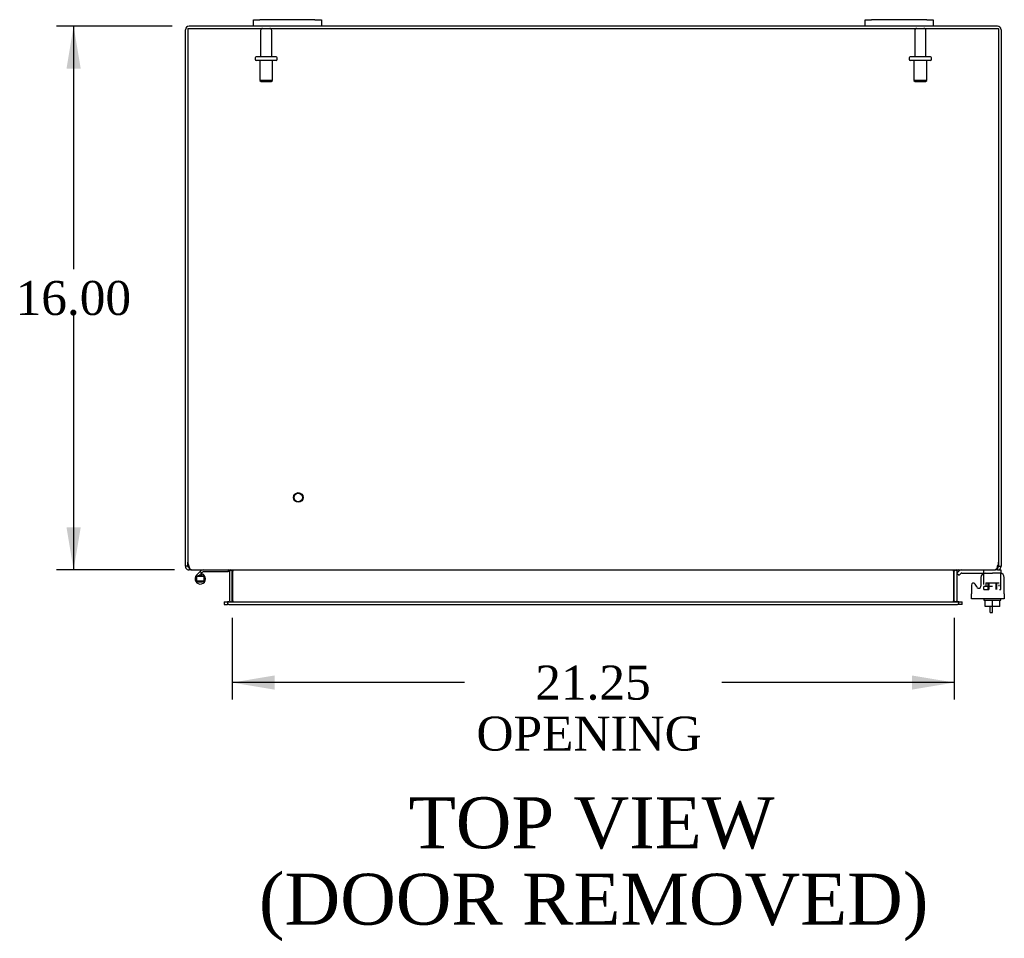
# Model space of a CAD drawing. Header units: inches. Extents: x 6 to 237, y 0 to 158.
# Tile 4 of 8: x 74 to 103, y 111 to 138. Entities that reach past the tile are written whole.
import ezdxf
from ezdxf.enums import TextEntityAlignment as Align

# ---------------------------------------------------------------- set-up
doc = ezdxf.new("R2010")
doc.units = ezdxf.units.IN
doc.header["$MEASUREMENT"] = 0
for name, color, linetype in [('COM40153-1', 7, 'CONTINUOUS'), ('COM42667', 7, 'CONTINUOUS'), ('COM42780', 7, 'CONTINUOUS'), ('COM48464', 7, 'CONTINUOUS'), ('COM48510', 7, 'CONTINUOUS'), ('DEFAULT', 7, 'CONTINUOUS'), ('FET07710', 7, 'CONTINUOUS'), ('HNG10620-26B', 7, 'CONTINUOUS'), ('HNG10620-26P', 7, 'CONTINUOUS'), ('SCC19011', 7, 'CONTINUOUS'), ('STD21878', 7, 'CONTINUOUS'), ('STD26094', 7, 'CONTINUOUS'), ('WAF25035', 7, 'CONTINUOUS')]:
    doc.layers.add(name, color=color, linetype=linetype)
doc.styles.add('SEACAD_TIMES_NEW_ROMAN', font='times.ttf')

# ---------------------------------------------------------------- blocks, each defined once
blk = doc.blocks.new('GDIMGGROUP4')
at = {"layer": 'DEFAULT', "linetype": 'Continuous'}
for points in [[(74.952, 136.484), (75.369, 136.484), (75.16, 137.734)], [(74.952, 122.984), (75.16, 121.734), (75.369, 122.984)]]:
    blk.add_hatch(color=136, dxfattribs=at).paths.add_polyline_path(points)
at = {"layer": 'DEFAULT', "color": 136, "linetype": 'Continuous'}
for p, q in [((78.058, 137.734), (74.66, 137.734)), ((75.16, 137.734), (75.16, 130.584)), ((75.16, 129.234), (75.16, 121.734)), ((78.127, 121.734), (74.66, 121.734))]:
    blk.add_line(p, q, dxfattribs=at)
at = {"layer": 'DEFAULT', "color": 136, "linetype": 'Continuous', "style": 'SEACAD_TIMES_NEW_ROMAN'}
blk.add_text('16.00', height=1, dxfattribs=at).set_placement((73.454, 130.234), align=Align.TOP_LEFT)
blk = doc.blocks.new('GDIMGGROUP18')
at = {"layer": 'DEFAULT', "linetype": 'Continuous'}
for points in [[(81.075, 118.212), (81.075, 118.629), (79.825, 118.42)], [(99.825, 118.212), (101.075, 118.42), (99.825, 118.629)]]:
    blk.add_hatch(color=136, dxfattribs=at).paths.add_polyline_path(points)
at = {"layer": 'DEFAULT', "color": 136, "linetype": 'Continuous'}
for p, q in [((79.825, 120.329), (79.825, 117.92)), ((101.075, 120.329), (101.075, 117.92)), ((86.664, 118.42), (79.825, 118.42)), ((101.075, 118.42), (94.236, 118.42))]:
    blk.add_line(p, q, dxfattribs=at)
at = {"layer": 'DEFAULT', "color": 136, "linetype": 'Continuous', "style": 'SEACAD_TIMES_NEW_ROMAN'}
for s, p in [('21.25', (88.744, 118.92)), ('OPENING ', (87.014, 117.42))]:
    blk.add_text(s, height=1, dxfattribs=at).set_placement(p, align=Align.TOP_LEFT)

msp = doc.modelspace()

# ---------------------------------------------------------------- linework, layer by layer
at = {"layer": 'COM40153-1', "color": 7}
for p, q in [((102.128, 120.484), (102.128, 120.662)), ((102.2, 120.484), (102.2, 120.662)), ((102.128, 120.484), (102.2, 120.484))]:
    msp.add_line(p, q, dxfattribs=at)
at = {"layer": 'COM42667', "color": 7}
for p, q in [((101.859, 121.514), (101.859, 121.254)), ((102.546, 121.031), (102.546, 121.514)), ((101.576, 121.287), (101.576, 121.031)), ((101.749, 121.222), (101.686, 121.319)), ((101.576, 120.888), (101.576, 121.031)), ((102.546, 120.888), (101.576, 120.888)), ((102.546, 121.031), (102.546, 120.888))]:
    msp.add_line(p, q, dxfattribs=at)
for centre, radius, start, end in [((101.984, 121.514), 0.125, 90, 180), ((102.421, 121.514), 0.125, 0, 90), ((101.636, 121.287), 0.06, 32.8455, 180), ((101.799, 121.254), 0.06, 212.8455, 0)]:
    msp.add_arc(centre, radius, start, end, dxfattribs=at)
at = {"layer": 'COM42780', "color": 7}
for p, q in [((101.147, 121.642), (101.197, 121.692)), ((101.947, 121.593), (101.947, 121.718)), ((102.342, 121.734), (102.447, 121.734)), ((102.447, 121.734), (102.447, 121.639)), ((101.147, 121.642), (101.214, 121.575)), ((101.214, 121.575), (101.264, 121.625)), ((101.298, 121.639), (102.197, 121.639)), ((101.332, 121.64), (101.332, 121.639)), ((101.332, 121.64), (101.392, 121.64)), ((101.392, 121.64), (101.392, 121.639)), ((101.392, 121.64), (101.42, 121.64)), ((101.42, 121.64), (101.42, 121.639)), ((101.42, 121.64), (101.582, 121.64)), ((101.533, 121.64), (101.533, 121.639)), ((101.582, 121.64), (101.582, 121.639)), ((102.447, 121.639), (102.197, 121.639)), ((102.447, 121.592), (102.447, 121.639)), ((102.447, 121.636), (102.447, 121.639)), ((102.447, 121.302), (102.447, 121.592)), ((101.947, 121.257), (102.197, 121.257)), ((101.947, 121.162), (101.947, 121.248)), ((101.947, 121.162), (102.09, 121.162)), ((102.002, 121.352), (102.392, 121.352)), ((102.002, 121.352), (102.002, 121.273)), ((102.072, 121.162), (102.072, 121.352)), ((102.09, 121.352), (102.09, 121.162)), ((102.303, 121.162), (102.303, 121.352)), ((102.322, 121.162), (102.322, 121.352)), ((102.392, 121.257), (102.392, 121.295)), ((102.408, 121.162), (102.447, 121.162)), ((102.447, 121.162), (102.447, 121.302))]:
    msp.add_line(p, q, dxfattribs=at)
for radius in [0.143, 0.048]:
    msp.add_arc((101.298, 121.591), radius, 90, 135, dxfattribs=at)
msp.add_ellipse((101.697, 120.634), major_axis=(0, 14.322), ratio=0.017455, start_param=-1.524085, end_param=-1.503851, dxfattribs=at)
msp.add_open_spline([(101.944, 121.631), (101.943, 121.633), (101.943, 121.634), (101.941, 121.638), (101.94, 121.639), (101.938, 121.639)], degree=3, knots=[0.6179659, 0.6179659, 0.6179659, 0.6179659, 0.75, 0.75, 1, 1, 1, 1], dxfattribs=at)
at = {"layer": 'COM48464', "color": 7}
for p, q in [((78.45, 121.96), (78.45, 137.626)), ((80.45, 137.734), (78.558, 137.734)), ((98.45, 137.734), (82.45, 137.734)), ((102.342, 137.734), (100.45, 137.734)), ((102.45, 137.626), (102.45, 121.96)), ((78.45, 121.842), (78.45, 121.96)), ((78.522, 121.842), (78.45, 121.842)), ((78.522, 121.842), (78.522, 121.96)), ((78.558, 121.806), (78.538, 121.812)), ((78.558, 121.806), (78.558, 121.734)), ((78.627, 121.734), (78.558, 121.734)), ((79.751, 121.708), (79.814, 121.726)), ((79.753, 120.829), (79.753, 121.698)), ((79.825, 120.829), (79.825, 121.698)), ((101.075, 120.829), (101.075, 121.698)), ((101.148, 121.708), (101.086, 121.726)), ((101.147, 121.698), (101.147, 120.829)), ((102.342, 121.734), (102.273, 121.734)), ((102.342, 121.806), (102.361, 121.812)), ((102.342, 121.806), (102.342, 121.734)), ((102.378, 121.96), (102.378, 121.842)), ((102.378, 121.842), (102.45, 121.842)), ((102.45, 121.96), (102.45, 121.842)), ((79.751, 120.817), (79.801, 120.799)), ((101.149, 120.817), (101.098, 120.799)), ((79.595, 120.793), (79.595, 120.721)), ((79.595, 120.793), (79.665, 120.793)), ((79.595, 120.721), (79.665, 120.721)), ((79.665, 120.793), (79.689, 120.793)), ((79.665, 120.721), (79.689, 120.721)), ((101.21, 120.793), (101.234, 120.793)), ((101.234, 120.721), (101.21, 120.721)), ((101.234, 120.793), (101.305, 120.793)), ((101.305, 120.721), (101.234, 120.721)), ((101.305, 120.721), (101.305, 120.793))]:
    msp.add_line(p, q, dxfattribs=at)
for centre, radius, start, end in [((78.558, 137.626), 0.108, 90, 180), ((102.342, 137.626), 0.108, 0, 90), ((78.558, 121.842), 0.108, 180, 237.3569), ((78.558, 121.843), 0.109, 237.4482, 269.9087), ((78.558, 121.842), 0.036, 180, 237.3569), ((79.717, 121.698), 0.036, 16.2206, 89.9999), ((79.717, 121.698), 0.036, 0, 16.2205), ((79.717, 121.698), 0.108, 0, 16.2205), ((101.183, 121.698), 0.108, 163.7795, 180), ((101.183, 121.698), 0.036, 163.7795, 180), ((101.183, 121.698), 0.036, 90.0001, 163.7794), ((102.342, 121.842), 0.108, 270, 302.6431), ((102.342, 121.842), 0.036, 302.6431, 0), ((102.342, 121.842), 0.108, 302.6431, 0), ((79.717, 120.829), 0.036, 270.0001, 340.2178), ((79.717, 120.829), 0.036, 340.2179, 0), ((79.717, 120.829), 0.108, 347.0013, 0), ((101.183, 120.829), 0.108, 180, 192.9987), ((101.183, 120.829), 0.036, 180, 199.7821), ((101.183, 120.829), 0.036, 199.7822, 269.9999)]:
    msp.add_arc(centre, radius, start, end, dxfattribs=at)
at = {"layer": 'COM48510', "color": 7}
for p, q in [((78.522, 137.662), (102.378, 137.662)), ((78.522, 137.662), (78.522, 121.96)), ((102.378, 137.662), (102.378, 121.96)), ((78.627, 121.734), (102.273, 121.734)), ((79.85, 121.708), (79.85, 121.698)), ((79.85, 120.829), (79.85, 121.698)), ((101.05, 121.698), (101.05, 121.708)), ((101.05, 121.698), (101.05, 120.829)), ((79.85, 120.829), (79.85, 120.817)), ((101.05, 120.817), (101.05, 120.829)), ((79.729, 120.793), (79.689, 120.793)), ((79.689, 120.793), (79.689, 120.721)), ((79.729, 120.721), (79.689, 120.721)), ((79.729, 120.793), (101.17, 120.793)), ((79.729, 120.721), (101.17, 120.721)), ((101.21, 120.793), (101.17, 120.793)), ((101.21, 120.721), (101.17, 120.721)), ((101.21, 120.721), (101.21, 120.793))]:
    msp.add_line(p, q, dxfattribs=at)
for centre, radius, start, end in [((78.772, 121.96), 0.25, 180, 208.1546), ((78.765, 121.887), 0.219, 191.9345, 218.5283), ((78.631, 121.781), 0.0474, 219.5351, 265.4044), ((79.767, 121.591), 0.144, 54.8335, 86.5117), ((101.133, 121.591), 0.144, 93.4883, 125.1665), ((102.269, 121.781), 0.0474, 274.5956, 320.4649), ((102.134, 121.887), 0.219, 321.4717, 348.0655), ((102.128, 121.96), 0.25, 331.8454, 0), ((79.757, 120.983), 0.19, 272.3178, 299.1088), ((101.142, 120.983), 0.19, 240.8912, 267.6822)]:
    msp.add_arc(centre, radius, start, end, dxfattribs=at)
at = {"layer": 'FET07710', "color": 7}
for p, q in [((80.45, 137.921), (80.637, 137.921)), ((80.45, 137.734), (80.45, 137.921)), ((82.262, 137.921), (80.637, 137.921)), ((82.262, 137.921), (82.45, 137.921)), ((82.45, 137.921), (82.45, 137.734)), ((98.45, 137.921), (98.637, 137.921)), ((98.45, 137.734), (98.45, 137.921)), ((100.262, 137.921), (98.637, 137.921)), ((100.262, 137.921), (100.45, 137.921)), ((100.45, 137.921), (100.45, 137.734)), ((80.637, 137.734), (80.45, 137.734)), ((82.262, 137.734), (80.637, 137.734)), ((82.45, 137.734), (82.262, 137.734)), ((98.637, 137.734), (98.45, 137.734)), ((100.262, 137.734), (98.637, 137.734)), ((100.45, 137.734), (100.262, 137.734))]:
    msp.add_line(p, q, dxfattribs=at)
at = {"layer": 'HNG10620-26B', "color": 7}
for p, q in [((78.889, 121.69), (78.78, 121.581)), ((78.907, 121.708), (78.889, 121.69)), ((78.889, 121.69), (78.931, 121.648)), ((79.705, 121.734), (79.705, 121.674)), ((78.931, 121.648), (78.846, 121.562)), ((78.934, 121.62), (78.916, 121.562)), ((78.949, 121.665), (78.931, 121.648)), ((79.705, 121.674), (78.969, 121.674))]:
    msp.add_line(p, q, dxfattribs=at)
for centre, radius, start, end in [((78.969, 121.645), 0.089, 90, 135), ((78.889, 121.473), 0.154, 135, 72.8181), ((78.969, 121.645), 0.029, 90, 135)]:
    msp.add_arc(centre, radius, start, end, dxfattribs=at)
at = {"layer": 'HNG10620-26P', "color": 7}
for p, q in [((78.774, 121.538), (78.774, 121.408)), ((79.004, 121.538), (78.774, 121.538)), ((79.004, 121.408), (78.774, 121.408)), ((79.004, 121.408), (79.004, 121.538))]:
    msp.add_line(p, q, dxfattribs=at)
for centre, start, end in [((78.893, 121.304), 90.9722, 117.1004), ((78.893, 121.641), 242.9006, 269.0262), ((78.884, 121.304), 62.9012, 89.0261), ((78.884, 121.641), 270.9722, 297.1006)]:
    msp.add_arc(centre, 0.262, start, end, dxfattribs=at)
at = {"layer": 'SCC19011', "color": 7}
for p, q in [((101.982, 120.662), (101.982, 120.843)), ((102.197, 120.662), (102.197, 120.843)), ((102.412, 120.662), (102.412, 120.843)), ((102.197, 120.662), (101.982, 120.662)), ((102.412, 120.662), (102.197, 120.662))]:
    msp.add_line(p, q, dxfattribs=at)
at = {"layer": 'STD21878', "color": 7}
for radius in [0.141, 0.125]:
    msp.add_circle((81.772, 123.866), radius, dxfattribs=at)
at = {"layer": 'STD26094', "color": 7}
for p, q in [((80.66, 137.602), (80.66, 136.825)), ((80.99, 136.825), (80.99, 137.602)), ((99.91, 137.602), (99.91, 136.825)), ((100.24, 136.825), (100.24, 137.602)), ((80.5, 136.795), (80.5, 136.755)), ((81.12, 136.825), (80.53, 136.825)), ((81.15, 136.755), (81.15, 136.795)), ((99.75, 136.795), (99.75, 136.755)), ((100.37, 136.825), (99.78, 136.825)), ((100.4, 136.755), (100.4, 136.795)), ((81.12, 136.725), (80.53, 136.725)), ((80.637, 136.725), (80.637, 136.137)), ((81.012, 136.137), (81.012, 136.725)), ((100.37, 136.725), (99.78, 136.725)), ((99.887, 136.725), (99.887, 136.137)), ((100.262, 136.137), (100.262, 136.725)), ((81.012, 136.137), (80.637, 136.137)), ((80.637, 136.137), (80.675, 136.1)), ((80.675, 136.1), (80.975, 136.1)), ((80.975, 136.1), (81.012, 136.137)), ((100.262, 136.137), (99.887, 136.137)), ((99.887, 136.137), (99.925, 136.1)), ((99.925, 136.1), (100.225, 136.1)), ((100.225, 136.1), (100.262, 136.137))]:
    msp.add_line(p, q, dxfattribs=at)
for centre, radius, start, end in [((80.72, 137.602), 0.06, 90, 180), ((80.93, 137.602), 0.06, 0, 90), ((99.97, 137.602), 0.06, 90, 180), ((100.18, 137.602), 0.06, 0, 90), ((80.53, 136.795), 0.03, 90, 180), ((80.53, 136.755), 0.03, 180, 270), ((81.12, 136.795), 0.03, 0, 90), ((81.12, 136.755), 0.03, 270, 0), ((99.78, 136.795), 0.03, 90, 180), ((99.78, 136.755), 0.03, 180, 270), ((100.37, 136.795), 0.03, 0, 90), ((100.37, 136.755), 0.03, 270, 0)]:
    msp.add_arc(centre, radius, start, end, dxfattribs=at)
at = {"layer": 'WAF25035', "color": 7}
for p, q in [((101.947, 120.888), (101.947, 120.843)), ((101.947, 120.843), (102.447, 120.843)), ((102.447, 120.843), (102.447, 120.888))]:
    msp.add_line(p, q, dxfattribs=at)

# ---------------------------------------------------------------- block references
at = {"layer": 'DEFAULT', "color": 7}
for name in ['GDIMGGROUP4', 'GDIMGGROUP18']:
    msp.add_blockref(name, (0, 0), dxfattribs=at)

# ---------------------------------------------------------------- texts
at = {"layer": 'DEFAULT', "color": 7, "style": 'SEACAD_TIMES_NEW_ROMAN'}
for s, p in [('TOP VIEW', (85.022, 115.048)), ('(DOOR REMOVED)', (80.614, 112.798))]:
    msp.add_text(s, height=1.5, dxfattribs=at).set_placement(p, align=Align.TOP_LEFT)

doc.saveas('drawing.dxf')
